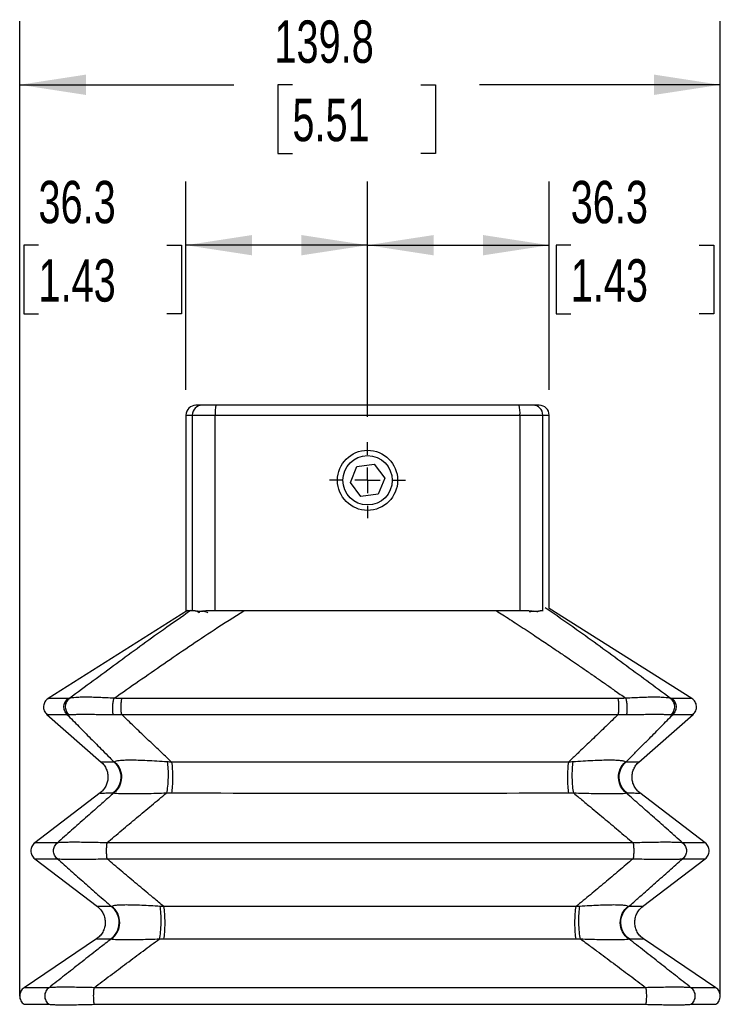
# Model space of a CAD drawing. Header units: millimetres. Extents: x 0 to 1118, y 0 to 864.
# Tile 16 of 21: x 690 to 830, y 474 to 670. Entities that reach past the tile are written whole.
import ezdxf

# ---------------------------------------------------------------- set-up
doc = ezdxf.new("R2010")
doc.units = ezdxf.units.MM
doc.header["$LTSCALE"] = 4
doc.layers.add('DIMENSIONS', color=140, linetype='Continuous', lineweight=25)
doc.styles.add('SLDTEXTSTYLE0', font='TXT', dxfattribs={"width": 0.7})
doc.dimstyles.new('SLDDIMSTYLE1', dxfattribs={"dimtxt": 8.632031, "dimasz": 13.208, "dimexe": 0, "dimexo": 0.0625, "dimgap": 2.158008, "dimtad": 0, "dimtih": 1, "dimtoh": 1, "dimdec": 1, "dimrnd": 1e-09, "dimzin": 12, "dimdsep": 46, "dimtxsty": 'SLDTEXTSTYLE0', "dimsah": 1, "dimcen": 0.09, "dimadec": 0, "dimazin": 3, "dimtfac": 1, "dimtdec": 1, "dimtofl": 0, "dimtmove": 0, "dimatfit": 3, "dimfxl": 0, "dimfrac": 2, "dimtolj": 1, "dimtzin": 12, "dimarcsym": 0})

# ---------------------------------------------------------------- blocks, each defined once
blk = doc.blocks.new('_D_7')
at = {"layer": 'DIMENSIONS'}
for p, q in [((690.33, 480.52), (690.33, 670.16)), ((830.18, 480.52), (830.18, 670.16)), ((690.33, 657.46), (733.07, 657.46)), ((744.77, 657.46), (741.87, 657.46)), ((741.87, 657.46), (741.87, 643.74)), ((770.42, 657.46), (773.32, 657.46)), ((773.32, 657.46), (773.32, 643.74)), ((830.18, 657.46), (782.12, 657.46)), ((741.87, 643.74), (744.77, 643.74)), ((773.32, 643.74), (770.42, 643.74))]:
    blk.add_line(p, q, dxfattribs=at)
for points in [[(690.33, 657.46), (703.54, 655.43), (703.54, 659.49)], [(830.18, 657.46), (816.97, 659.49), (816.97, 655.43)]]:
    blk.add_solid(points, dxfattribs=at)
at = {"layer": 'DIMENSIONS', "char_height": 8.467, "attachment_point": 1, "style": 'SLDTEXTSTYLE0'}
for s, insert in [('139.8', (741.18, 670.31)), ('5.51', (744.77, 654.66))]:
    blk.add_mtext(s, dxfattribs=dict(at, insert=insert))
blk = doc.blocks.new('_D_8')
at = {"layer": 'DIMENSIONS'}
for p, q in [((723.52, 596.54), (723.52, 638.12)), ((759.77, 591.14), (759.77, 638.12)), ((694.08, 625.42), (691.18, 625.42)), ((691.18, 625.42), (691.18, 611.7)), ((719.73, 625.42), (722.63, 625.42)), ((722.63, 625.42), (722.63, 611.7)), ((759.77, 625.42), (723.52, 625.42)), ((691.18, 611.7), (694.08, 611.7)), ((722.63, 611.7), (719.73, 611.7))]:
    blk.add_line(p, q, dxfattribs=at)
for points in [[(723.52, 625.42), (736.73, 623.39), (736.73, 627.45)], [(759.77, 625.42), (746.56, 627.45), (746.56, 623.39)]]:
    blk.add_solid(points, dxfattribs=at)
at = {"layer": 'DIMENSIONS', "char_height": 8.467, "attachment_point": 1, "style": 'SLDTEXTSTYLE0'}
for s, insert in [('36.3', (694.08, 638.27)), ('1.43', (694.08, 622.62))]:
    blk.add_mtext(s, dxfattribs=dict(at, insert=insert))
blk = doc.blocks.new('_D_9')
at = {"layer": 'DIMENSIONS'}
for p, q in [((759.77, 591.14), (759.77, 638.12)), ((796.02, 596.54), (796.02, 638.12)), ((759.77, 625.42), (796.02, 625.42)), ((800.32, 625.42), (797.42, 625.42)), ((797.42, 625.42), (797.42, 611.7)), ((825.97, 625.42), (828.87, 625.42)), ((828.87, 625.42), (828.87, 611.7)), ((797.42, 611.7), (800.32, 611.7)), ((828.87, 611.7), (825.97, 611.7))]:
    blk.add_line(p, q, dxfattribs=at)
for points in [[(759.77, 625.42), (772.98, 623.39), (772.98, 627.45)], [(796.02, 625.42), (782.81, 627.45), (782.81, 623.39)]]:
    blk.add_solid(points, dxfattribs=at)
at = {"layer": 'DIMENSIONS', "char_height": 8.467, "attachment_point": 1, "style": 'SLDTEXTSTYLE0'}
for s, insert in [('36.3', (800.32, 638.27)), ('1.43', (800.32, 622.62))]:
    blk.add_mtext(s, dxfattribs=dict(at, insert=insert))
blk = doc.blocks.new('SW_CENTERMARKSYMBOL_5')
at = {"layer": 'DIMENSIONS', "color": 0}
for p, q in [((0, 5.08), (0, 7.593)), ((0, 0), (0, 2.54)), ((-5.08, 0), (-7.593, 0)), ((0, 0), (-2.54, 0)), ((0, 0), (0, -2.54)), ((0, 0), (2.54, 0)), ((5.08, 0), (7.593, 0)), ((0, -5.08), (0, -7.593))]:
    blk.add_line(p, q, dxfattribs=at)

msp = doc.modelspace()

# ---------------------------------------------------------------- linework, layer by layer
for p, q in [((726.78, 593.46), (725.52, 593.46)), ((729.52, 593.46), (726.78, 593.46)), ((790.02, 593.46), (729.52, 593.46)), ((792.76, 593.46), (790.02, 593.46)), ((794.02, 593.46), (792.76, 593.46)), ((723.52, 591.46), (723.52, 552.46)), ((723.52, 591.46), (724.79, 591.46)), ((724.79, 591.46), (724.79, 552.46)), ((724.79, 591.46), (729.36, 591.46)), ((729.36, 552.46), (729.36, 591.46)), ((729.36, 591.46), (790.19, 591.46)), ((790.19, 591.46), (790.19, 552.46)), ((790.19, 591.46), (794.75, 591.46)), ((794.75, 552.46), (794.75, 591.46)), ((794.75, 591.46), (796.02, 591.46)), ((796.02, 552.83), (796.02, 591.46)), ((756.34, 578.01), (757.66, 581.21)), ((757.66, 581.21), (761.09, 581.66)), ((761.09, 581.66), (763.2, 578.92)), ((763.2, 578.92), (761.88, 575.72)), ((758.45, 575.26), (756.34, 578.01)), ((761.88, 575.72), (758.45, 575.26)), ((824.5, 534.89), (796.02, 552.83)), ((723.86, 552.43), (696.02, 534.89)), ((723.52, 552.46), (723.86, 552.43)), ((723.52, 552.46), (724.79, 552.46)), ((729.36, 552.46), (790.19, 552.46)), ((792.76, 552.32), (792.02, 552.12)), ((793.56, 552.16), (793.78, 552.32)), ((794.75, 552.46), (794.82, 552.46)), ((695.75, 531.71), (706.62, 522.16)), ((813.9, 522.16), (824.76, 531.71)), ((706.41, 516.03), (693.34, 506.05)), ((827.17, 506.05), (814.1, 516.03)), ((693.34, 502.87), (705.86, 493.32)), ((814.65, 493.32), (827.17, 502.87)), ((705.67, 486.87), (691.21, 477.12)), ((829.3, 477.12), (814.85, 486.87))]:
    msp.add_line(p, q)
for radius in [6, 4.93]:
    msp.add_circle((759.77, 578.46), radius)
for centre, radius, start, end in [((725.52, 591.46), 2, 90, 180), ((726.79, 591.47), 2, 90.1, 180.0996), ((735.48, 591.96), 6.15, 165.8391, 184.6343), ((784.06, 591.96), 6.15, 355.3657, 14.1609), ((792.75, 591.47), 2, 359.9004, 89.9), ((794.02, 591.46), 2, 0, 90), ((720.67, 568.07), 52.05, 268.8652, 269.9605), ((811.55, 517.26), 1.25, 262.6404, 269.3377), ((719.15, 542.36), 55.5, 269.0614, 269.9637)]:
    msp.add_arc(centre, radius, start, end)
for points, knots in [([(820.2, 534.92), (817.08, 537.23), (810.83, 541.86), (802.54, 547.92), (797.33, 551.55), (795.25, 553.01)], [0, 0, 0, 0, 0.37374, 0.749468, 1, 1, 1, 1]), ([(724.46, 552.44), (722.64, 551.17), (717.7, 547.73), (709.68, 541.85), (703.43, 537.23), (700.31, 534.92)], [0, 0, 0, 0, 0.225341, 0.613698, 1, 1, 1, 1]), ([(709.17, 534.92), (712.47, 537.23), (719.08, 541.85), (727.72, 547.72), (733.09, 551.15), (735.06, 552.4)], [0, 0, 0, 0, 0.387148, 0.776356, 1, 1, 1, 1]), ([(724.79, 552.46), (724.8, 552.46), (724.81, 552.46), (724.83, 552.46), (724.86, 552.46), (724.88, 552.46), (724.92, 552.46), (724.99, 552.46), (725.11, 552.45), (725.25, 552.44), (725.41, 552.41), (725.58, 552.38), (725.71, 552.34), (725.77, 552.32)], [0, 0, 0, 0, 0.0724589, 0.1343711, 0.1857359, 0.226553, 0.256822, 0.3996339, 0.5113833, 0.6449442, 0.7632189, 0.8870054, 1, 1, 1, 1]), ([(726.78, 552.32), (726.74, 552.31), (726.65, 552.29), (726.53, 552.26), (726.41, 552.25), (726.29, 552.24), (726.18, 552.24), (726.07, 552.25), (725.97, 552.26), (725.86, 552.29), (725.8, 552.31), (725.77, 552.32)], [0, 0, 0, 0, 0.113974, 0.225802, 0.336095, 0.445468, 0.554534, 0.663907, 0.7742, 0.886027, 1, 1, 1, 1]), ([(725.77, 552.32), (725.89, 552.26), (726.03, 552.19), (726.16, 552.03), (726.16, 552.02)], [0, 0, 0, 0, 0.935945, 1, 1, 1, 1]), ([(726.78, 552.32), (726.82, 552.33), (726.91, 552.35), (727.05, 552.38), (727.2, 552.4), (727.37, 552.42), (727.55, 552.43), (727.75, 552.44), (727.95, 552.45), (728.19, 552.46), (728.5, 552.46), (728.89, 552.46), (729.19, 552.46), (729.36, 552.46)], [0, 0, 0, 0, 0.056972, 0.117861, 0.182729, 0.251625, 0.32459, 0.40166, 0.482865, 0.564173, 0.677468, 0.822746, 1, 1, 1, 1]), ([(727.89, 552.01), (727.86, 552.02), (727.51, 552.19), (727.13, 552.26), (726.78, 552.32)], [0, 0, 0, 0, 0.0975617, 1, 1, 1, 1]), ([(785.47, 552.43), (785.9, 552.15), (787.29, 551.27), (789.74, 549.67), (792.62, 547.78), (795.48, 545.86), (797.58, 544.45), (799.22, 543.34), (800.44, 542.5), (801.65, 541.67), (802.77, 540.91), (803.54, 540.37), (804.22, 539.9), (804.95, 539.4), (805.95, 538.7), (807.38, 537.7), (809.23, 536.41), (810.59, 535.45), (811.34, 534.92)], [0, 0, 0, 0, 0.049333, 0.158171, 0.280106, 0.379953, 0.488629, 0.523208, 0.569436, 0.630558, 0.664769, 0.698967, 0.721389, 0.744234, 0.783538, 0.839282, 0.911444, 1, 1, 1, 1]), ([(790.19, 552.46), (790.25, 552.46), (790.38, 552.46), (790.55, 552.46), (790.69, 552.46), (790.8, 552.46), (791, 552.46), (791.25, 552.46), (791.59, 552.45), (791.91, 552.44), (792.22, 552.41), (792.5, 552.38), (792.68, 552.34), (792.76, 552.32)], [0, 0, 0, 0, 0.072459, 0.134371, 0.185736, 0.226553, 0.256822, 0.399634, 0.511383, 0.644944, 0.763219, 0.887005, 1, 1, 1, 1]), ([(793.78, 552.32), (793.74, 552.31), (793.68, 552.29), (793.57, 552.26), (793.47, 552.25), (793.36, 552.24), (793.25, 552.24), (793.13, 552.25), (793.01, 552.26), (792.89, 552.29), (792.8, 552.31), (792.76, 552.32)], [0, 0, 0, 0, 0.113974, 0.225802, 0.336096, 0.445469, 0.554535, 0.663907, 0.774201, 0.886028, 1, 1, 1, 1]), ([(793.78, 552.32), (793.81, 552.33), (793.87, 552.35), (793.96, 552.38), (794.06, 552.4), (794.16, 552.42), (794.25, 552.43), (794.34, 552.44), (794.43, 552.45), (794.52, 552.46), (794.61, 552.46), (794.7, 552.46), (794.73, 552.46), (794.75, 552.46)], [0, 0, 0, 0, 0.056972, 0.117861, 0.182729, 0.251624, 0.32459, 0.40166, 0.482865, 0.564173, 0.677468, 0.822746, 1, 1, 1, 1]), ([(700.31, 534.92), (700.06, 534.75), (699.84, 534.52), (699.53, 533.98), (699.44, 533.67), (699.41, 533.04), (699.47, 532.72), (699.72, 532.15), (699.91, 531.89), (700.15, 531.69)], [0, 0, 0, 0, 0.25, 0.25, 0.5, 0.5, 0.75, 0.75, 1, 1, 1, 1]), ([(709.17, 534.92), (708.13, 534.99), (707.1, 535.04), (705.65, 535.09), (705.19, 535.11), (704.3, 535.13), (703.88, 535.13), (703.1, 535.13), (702.73, 535.13), (702.08, 535.11), (701.78, 535.09), (700.99, 535.04), (700.59, 534.99), (700.31, 534.92)], [0, 0, 0, 0, 0.25, 0.25, 0.375, 0.375, 0.5, 0.5, 0.625, 0.625, 0.75, 0.75, 1, 1, 1, 1]), ([(709.01, 531.69), (708.96, 531.89), (708.93, 532.15), (708.89, 532.72), (708.89, 533.04), (708.92, 533.67), (708.96, 533.98), (709.05, 534.52), (709.1, 534.75), (709.17, 534.92)], [0, 0, 0, 0, 0.25, 0.25, 0.5, 0.5, 0.75, 0.75, 1, 1, 1, 1]), ([(820.2, 534.92), (819.93, 534.99), (819.53, 535.04), (818.74, 535.09), (818.44, 535.11), (817.79, 535.13), (817.42, 535.13), (816.64, 535.13), (816.22, 535.13), (815.33, 535.11), (814.87, 535.09), (813.42, 535.04), (812.39, 534.99), (811.34, 534.92)], [0, 0, 0, 0, 0.25, 0.25, 0.375, 0.375, 0.5, 0.5, 0.625, 0.625, 0.75, 0.75, 1, 1, 1, 1]), ([(811.5, 531.69), (811.55, 531.89), (811.59, 532.15), (811.62, 532.72), (811.62, 533.04), (811.59, 533.67), (811.56, 533.98), (811.47, 534.52), (811.41, 534.75), (811.34, 534.92)], [0, 0, 0, 0, 0.25, 0.25, 0.5, 0.5, 0.75, 0.75, 1, 1, 1, 1]), ([(820.36, 531.69), (820.6, 531.89), (820.79, 532.15), (821.04, 532.72), (821.1, 533.04), (821.07, 533.67), (820.98, 533.98), (820.68, 534.52), (820.46, 534.75), (820.2, 534.92)], [0, 0, 0, 0, 0.25, 0.25, 0.5, 0.5, 0.75, 0.75, 1, 1, 1, 1]), ([(696.02, 534.89), (695.9, 534.8), (695.65, 534.62), (695.36, 534.24), (695.17, 533.82), (695.08, 533.36), (695.09, 532.89), (695.22, 532.44), (695.44, 532.03), (695.66, 531.81), (695.77, 531.7)], [0, 0, 0, 0, 0.125002, 0.250003, 0.375002, 0.500002, 0.625, 0.75, 0.874998, 1, 1, 1, 1]), ([(700.01, 534.89), (699.75, 534.73), (699.54, 534.5), (699.22, 533.97), (699.13, 533.67), (699.08, 533.05), (699.13, 532.74), (699.36, 532.17), (699.54, 531.91), (699.77, 531.71)], [0, 0, 0, 0, 0.25, 0.25, 0.5, 0.5, 0.75, 0.75, 1, 1, 1, 1]), ([(710.69, 531.71), (710.65, 531.91), (710.62, 532.17), (710.58, 532.74), (710.57, 533.05), (710.58, 533.67), (710.6, 533.97), (710.65, 534.5), (710.68, 534.73), (710.73, 534.89)], [0, 0, 0, 0, 0.25, 0.25, 0.5, 0.5, 0.75, 0.75, 1, 1, 1, 1]), ([(809.79, 534.89), (793.49, 534.89), (776.88, 534.89), (751.95, 534.89), (743.64, 534.89), (727.1, 534.89), (718.87, 534.89), (710.73, 534.89)], [0, 0, 0, 0, 0.5, 0.5, 0.75, 0.75, 1, 1, 1, 1]), ([(809.83, 531.71), (809.87, 531.91), (809.9, 532.17), (809.93, 532.74), (809.94, 533.05), (809.93, 533.67), (809.92, 533.97), (809.87, 534.5), (809.83, 534.73), (809.79, 534.89)], [0, 0, 0, 0, 0.25, 0.25, 0.5, 0.5, 0.75, 0.75, 1, 1, 1, 1]), ([(820.74, 531.71), (820.97, 531.91), (821.15, 532.17), (821.38, 532.74), (821.43, 533.05), (821.39, 533.67), (821.29, 533.97), (820.98, 534.5), (820.76, 534.73), (820.5, 534.89)], [0, 0, 0, 0, 0.25, 0.25, 0.5, 0.5, 0.75, 0.75, 1, 1, 1, 1]), ([(824.41, 534.89), (824.43, 534.89), (824.47, 534.89), (823.84, 534.89), (822.59, 534.89), (821.2, 534.89), (820.5, 534.89)], [0, 0, 0, 0, 0.143112, 0.429305, 0.715028, 1, 1, 1, 1]), ([(824.75, 531.7), (824.86, 531.81), (825.07, 532.03), (825.3, 532.44), (825.42, 532.89), (825.44, 533.36), (825.35, 533.82), (825.15, 534.24), (824.87, 534.62), (824.62, 534.8), (824.49, 534.89)], [0, 0, 0, 0, 0.125002, 0.25, 0.375, 0.499998, 0.624998, 0.749997, 0.874998, 1, 1, 1, 1]), ([(695.85, 531.7), (695.83, 531.7), (695.79, 531.7), (696.43, 531.7), (697.67, 531.7), (699.07, 531.7), (699.77, 531.71)], [0, 0, 0, 0, 0.143288, 0.429426, 0.71509, 1, 1, 1, 1]), ([(699.77, 531.71), (700.56, 530.9), (702.13, 529.3), (704.49, 526.92), (706.54, 524.84), (708.11, 523.26), (708.89, 522.46), (709.19, 522.16)], [0, 0, 0, 0, 0.251808, 0.499561, 0.749659, 0.904695, 1, 1, 1, 1]), ([(700.15, 531.69), (700.42, 531.7), (700.82, 531.71), (701.61, 531.72), (701.91, 531.73), (702.56, 531.73), (702.93, 531.73), (703.71, 531.73), (704.14, 531.73), (705.02, 531.73), (705.48, 531.72), (706.93, 531.71), (707.97, 531.7), (709.01, 531.69)], [0, 0, 0, 0, 0.25, 0.25, 0.375, 0.375, 0.5, 0.5, 0.625, 0.625, 0.75, 0.75, 1, 1, 1, 1]), ([(710.69, 531.71), (718.84, 531.7), (727.07, 531.7), (743.62, 531.7), (751.94, 531.7), (776.89, 531.7), (793.52, 531.7), (809.83, 531.71)], [0, 0, 0, 0, 0.25, 0.25, 0.5, 0.5, 1, 1, 1, 1]), ([(720.66, 522.16), (720.11, 522.69), (718.99, 523.75), (717.32, 525.33), (715.38, 527.19), (713.16, 529.31), (711.51, 530.91), (710.69, 531.71)], [0, 0, 0, 0, 0.166922, 0.333732, 0.500439, 0.750308, 1, 1, 1, 1]), ([(809.83, 531.71), (809, 530.9), (807.34, 529.3), (804.85, 526.91), (802.68, 524.84), (801.01, 523.26), (800.17, 522.46), (799.85, 522.16)], [0, 0, 0, 0, 0.251954, 0.499561, 0.74966, 0.904695, 1, 1, 1, 1]), ([(811.32, 522.16), (811.85, 522.69), (812.89, 523.75), (814.47, 525.33), (816.3, 527.19), (818.39, 529.31), (819.96, 530.91), (820.74, 531.71)], [0, 0, 0, 0, 0.166921, 0.333731, 0.500439, 0.750308, 1, 1, 1, 1]), ([(811.5, 531.69), (812.55, 531.7), (813.59, 531.71), (815.04, 531.72), (815.5, 531.73), (816.38, 531.73), (816.8, 531.73), (817.59, 531.73), (817.95, 531.73), (818.61, 531.73), (818.91, 531.72), (819.7, 531.71), (820.09, 531.7), (820.36, 531.69)], [0, 0, 0, 0, 0.25, 0.25, 0.375, 0.375, 0.5, 0.5, 0.625, 0.625, 0.75, 0.75, 1, 1, 1, 1]), ([(820.74, 531.71), (821.44, 531.7), (822.84, 531.7), (824.09, 531.7), (824.73, 531.7), (824.68, 531.7), (824.66, 531.7)], [0, 0, 0, 0, 0.2849087, 0.5705726, 0.8567096, 1, 1, 1, 1]), ([(706.59, 522.19), (706.8, 521.98), (707.22, 521.56), (707.65, 520.78), (707.91, 519.93), (707.98, 519.04), (707.85, 518.16), (707.53, 517.33), (707.04, 516.58), (706.6, 516.19), (706.38, 516)], [0, 0, 0, 0, 0.124999, 0.250006, 0.374997, 0.500007, 0.625001, 0.750002, 0.875003, 1, 1, 1, 1]), ([(709.19, 522.16), (708.59, 522.17), (707.38, 522.18), (706.62, 522.18), (706.68, 522.18), (706.69, 522.18)], [0, 0, 0, 0, 0.399435, 0.799701, 1, 1, 1, 1]), ([(709.19, 522.16), (709.62, 521.77), (709.97, 521.29), (710.43, 520.21), (710.54, 519.62), (710.5, 518.45), (710.35, 517.88), (709.82, 516.83), (709.44, 516.37), (708.98, 516.01)], [0, 0, 0, 0, 0.25, 0.25, 0.5, 0.5, 0.75, 0.75, 1, 1, 1, 1]), ([(709.26, 522.22), (709.71, 521.83), (710.07, 521.35), (710.54, 520.27), (710.66, 519.67), (710.63, 518.49), (710.49, 517.91), (709.97, 516.85), (709.59, 516.39), (709.13, 516.03)], [0, 0, 0, 0, 0.25, 0.25, 0.5, 0.5, 0.75, 0.75, 1, 1, 1, 1]), ([(719.78, 522.22), (719.09, 522.27), (718.4, 522.31), (717.05, 522.39), (716.39, 522.43), (715.14, 522.49), (714.55, 522.51), (713.43, 522.54), (712.9, 522.55), (711.95, 522.55), (711.53, 522.54), (710.8, 522.51), (710.48, 522.49), (709.7, 522.4), (709.4, 522.32), (709.26, 522.22)], [0, 0, 0, 0, 0.125, 0.125, 0.25, 0.25, 0.375, 0.375, 0.5, 0.5, 0.625, 0.625, 0.75, 0.75, 1, 1, 1, 1]), ([(719.78, 522.22), (719.84, 521.83), (719.89, 521.35), (719.95, 520.27), (719.95, 519.67), (719.93, 518.49), (719.89, 517.91), (719.79, 516.85), (719.72, 516.39), (719.64, 516.03)], [0, 0, 0, 0, 0.25, 0.25, 0.5, 0.5, 0.75, 0.75, 1, 1, 1, 1]), ([(720.66, 522.16), (720.72, 521.77), (720.77, 521.29), (720.83, 520.21), (720.84, 519.62), (720.84, 518.45), (720.82, 517.88), (720.75, 516.83), (720.7, 516.37), (720.64, 516.01)], [0, 0, 0, 0, 0.25, 0.25, 0.5, 0.5, 0.75, 0.75, 1, 1, 1, 1]), ([(799.85, 522.16), (786.77, 522.18), (773.51, 522.19), (747, 522.19), (733.75, 522.18), (720.66, 522.16)], [0, 0, 0, 0, 0.5, 0.5, 1, 1, 1, 1]), ([(799.85, 522.16), (799.79, 521.77), (799.75, 521.29), (799.69, 520.21), (799.67, 519.62), (799.68, 518.45), (799.7, 517.88), (799.77, 516.83), (799.82, 516.37), (799.88, 516.01)], [0, 0, 0, 0, 0.25, 0.25, 0.5, 0.5, 0.75, 0.75, 1, 1, 1, 1]), ([(800.73, 522.22), (800.67, 521.83), (800.62, 521.35), (800.57, 520.27), (800.56, 519.67), (800.59, 518.49), (800.62, 517.91), (800.72, 516.85), (800.79, 516.39), (800.87, 516.03)], [0, 0, 0, 0, 0.25, 0.25, 0.5, 0.5, 0.75, 0.75, 1, 1, 1, 1]), ([(811.25, 522.22), (811.18, 522.27), (811.07, 522.31), (810.75, 522.39), (810.54, 522.43), (810.02, 522.49), (809.71, 522.51), (808.97, 522.54), (808.54, 522.55), (807.59, 522.55), (807.07, 522.54), (805.95, 522.51), (805.35, 522.49), (803.48, 522.4), (802.12, 522.32), (800.73, 522.22)], [0, 0, 0, 0, 0.125, 0.125, 0.25, 0.25, 0.375, 0.375, 0.5, 0.5, 0.625, 0.625, 0.75, 0.75, 1, 1, 1, 1]), ([(811.39, 516.03), (810.93, 516.39), (810.55, 516.85), (810.03, 517.91), (809.88, 518.49), (809.85, 519.67), (809.97, 520.27), (810.45, 521.35), (810.81, 521.83), (811.25, 522.22)], [0, 0, 0, 0, 0.25, 0.25, 0.5, 0.5, 0.75, 0.75, 1, 1, 1, 1]), ([(811.53, 516.01), (811.07, 516.37), (810.7, 516.83), (810.17, 517.88), (810.02, 518.45), (809.98, 519.62), (810.09, 520.21), (810.54, 521.29), (810.89, 521.77), (811.32, 522.16)], [0, 0, 0, 0, 0.25, 0.25, 0.5, 0.5, 0.75, 0.75, 1, 1, 1, 1]), ([(813.82, 522.18), (813.84, 522.18), (813.9, 522.18), (813.14, 522.18), (811.93, 522.17), (811.32, 522.16)], [0, 0, 0, 0, 0.200259, 0.600541, 1, 1, 1, 1]), ([(814.14, 516), (813.92, 516.19), (813.47, 516.58), (812.98, 517.33), (812.66, 518.16), (812.53, 519.04), (812.6, 519.93), (812.86, 520.78), (813.3, 521.56), (813.72, 521.98), (813.92, 522.19)], [0, 0, 0, 0, 0.1249971, 0.2499975, 0.3749991, 0.4999924, 0.6250024, 0.7499942, 0.8750006, 1, 1, 1, 1]), ([(709.13, 516.03), (708.77, 515.71), (707.83, 514.88), (705.95, 513.23), (703.49, 511.05), (700.67, 508.56), (698.79, 506.89), (697.85, 506.05)], [0, 0, 0, 0, 0.095822, 0.250385, 0.500495, 0.75055, 1, 1, 1, 1]), ([(706.38, 516), (706.43, 516), (706.55, 516), (707.42, 516.01), (708.46, 516.01), (708.98, 516.01)], [0, 0, 0, 0, 0.333748, 0.667194, 1, 1, 1, 1]), ([(707.74, 506.05), (708.73, 506.89), (710.7, 508.56), (713.67, 511.05), (716.65, 513.55), (718.64, 515.2), (719.64, 516.03)], [0, 0, 0, 0, 0.249658, 0.499505, 0.749618, 1, 1, 1, 1]), ([(709.13, 516.03), (709.26, 515.98), (709.56, 515.95), (710.34, 515.91), (710.65, 515.9), (711.38, 515.88), (711.81, 515.88), (712.75, 515.88), (713.28, 515.88), (714.4, 515.9), (714.99, 515.91), (716.25, 515.93), (716.91, 515.95), (718.26, 515.98), (718.95, 516), (719.64, 516.03)], [0, 0, 0, 0, 0.25, 0.25, 0.375, 0.375, 0.5, 0.5, 0.625, 0.625, 0.75, 0.75, 0.875, 0.875, 1, 1, 1, 1]), ([(720.64, 516.01), (733.73, 516.01), (746.99, 516), (773.52, 516), (786.78, 516.01), (799.88, 516.01)], [0, 0, 0, 0, 0.5, 0.5, 1, 1, 1, 1]), ([(800.87, 516.03), (801.25, 515.71), (802.25, 514.88), (804.25, 513.23), (806.85, 511.05), (809.82, 508.56), (811.79, 506.89), (812.77, 506.05)], [0, 0, 0, 0, 0.095822, 0.250385, 0.500495, 0.75051, 1, 1, 1, 1]), ([(800.87, 516.03), (802.26, 515.98), (803.62, 515.95), (805.5, 515.91), (806.1, 515.9), (807.22, 515.88), (807.74, 515.88), (808.69, 515.88), (809.11, 515.88), (809.85, 515.9), (810.17, 515.91), (810.69, 515.93), (810.9, 515.95), (811.21, 515.98), (811.32, 516), (811.39, 516.03)], [0, 0, 0, 0, 0.25, 0.25, 0.375, 0.375, 0.5, 0.5, 0.625, 0.625, 0.75, 0.75, 0.875, 0.875, 1, 1, 1, 1]), ([(822.66, 506.05), (821.72, 506.89), (819.84, 508.56), (817.02, 511.05), (814.2, 513.55), (812.33, 515.2), (811.39, 516.03)], [0, 0, 0, 0, 0.249658, 0.499505, 0.749618, 1, 1, 1, 1]), ([(811.53, 516.01), (812.06, 516.01), (813.11, 516.01), (813.89, 516), (814.24, 516), (814.14, 516), (814.14, 516)], [0, 0, 0, 0, 0.332778, 0.666192, 0.999931, 1, 1, 1, 1]), ([(693.34, 506.05), (693.22, 505.95), (692.99, 505.75), (692.75, 505.36), (692.59, 504.92), (692.54, 504.46), (692.59, 504), (692.75, 503.57), (692.99, 503.18), (693.22, 502.97), (693.34, 502.87)], [0, 0, 0, 0, 0.125002, 0.250003, 0.375002, 0.500002, 0.625, 0.75, 0.874998, 1, 1, 1, 1]), ([(697.85, 502.87), (697.61, 503.06), (697.42, 503.3), (697.15, 503.85), (697.08, 504.16), (697.08, 504.77), (697.15, 505.07), (697.42, 505.62), (697.61, 505.87), (697.85, 506.05)], [0, 0, 0, 0, 0.25, 0.25, 0.5, 0.5, 0.75, 0.75, 1, 1, 1, 1]), ([(707.74, 506.05), (706.55, 506.08), (705.37, 506.11), (703.72, 506.14), (703.18, 506.15), (702.17, 506.16), (701.69, 506.16), (700.8, 506.16), (700.39, 506.16), (699.66, 506.15), (699.34, 506.14), (698.5, 506.11), (698.1, 506.08), (697.85, 506.05)], [0, 0, 0, 0, 0.25, 0.25, 0.375, 0.375, 0.5, 0.5, 0.625, 0.625, 0.75, 0.75, 1, 1, 1, 1]), ([(707.74, 506.05), (707.7, 505.87), (707.67, 505.62), (707.62, 505.07), (707.61, 504.77), (707.61, 504.16), (707.62, 503.85), (707.67, 503.3), (707.7, 503.06), (707.74, 502.87)], [0, 0, 0, 0, 0.25, 0.25, 0.5, 0.5, 0.75, 0.75, 1, 1, 1, 1]), ([(812.77, 506.05), (804.15, 506.05), (795.43, 506.05), (777.89, 506.05), (769.07, 506.05), (751.44, 506.05), (742.62, 506.05), (725.09, 506.05), (716.37, 506.05), (707.74, 506.05)], [0, 0, 0, 0, 0.25, 0.25, 0.5, 0.5, 0.75, 0.75, 1, 1, 1, 1]), ([(822.66, 506.05), (822.54, 506.07), (822.38, 506.08), (821.98, 506.11), (821.74, 506.12), (821.19, 506.14), (820.87, 506.15), (820.14, 506.16), (819.74, 506.16), (818.85, 506.16), (818.36, 506.16), (817.35, 506.15), (816.82, 506.14), (815.71, 506.12), (815.14, 506.11), (813.96, 506.08), (813.37, 506.07), (812.77, 506.05)], [0, 0, 0, 0, 0.125, 0.125, 0.25, 0.25, 0.375, 0.375, 0.5, 0.5, 0.625, 0.625, 0.75, 0.75, 0.875, 0.875, 1, 1, 1, 1]), ([(812.77, 506.05), (812.81, 505.87), (812.85, 505.62), (812.89, 505.07), (812.91, 504.77), (812.91, 504.16), (812.89, 503.85), (812.85, 503.3), (812.81, 503.06), (812.77, 502.87)], [0, 0, 0, 0, 0.25, 0.25, 0.5, 0.5, 0.75, 0.75, 1, 1, 1, 1]), ([(822.66, 506.05), (822.9, 505.87), (823.1, 505.62), (823.37, 505.07), (823.44, 504.77), (823.44, 504.16), (823.37, 503.85), (823.1, 503.3), (822.9, 503.06), (822.66, 502.87)], [0, 0, 0, 0, 0.25, 0.25, 0.5, 0.5, 0.75, 0.75, 1, 1, 1, 1]), ([(827.08, 506.05), (827.1, 506.05), (827.15, 506.05), (826.43, 506.05), (825.03, 506.05), (823.45, 506.05), (822.66, 506.05)], [0, 0, 0, 0, 0.1433314, 0.4295277, 0.7151905, 1, 1, 1, 1]), ([(827.17, 502.87), (827.29, 502.97), (827.52, 503.18), (827.77, 503.57), (827.93, 504), (827.98, 504.46), (827.93, 504.92), (827.77, 505.36), (827.52, 505.75), (827.29, 505.95), (827.17, 506.05)], [0, 0, 0, 0, 0.1250015, 0.2500001, 0.3750002, 0.4999979, 0.6249978, 0.7499971, 0.874998, 1, 1, 1, 1]), ([(693.43, 502.87), (693.42, 502.87), (693.36, 502.87), (694.08, 502.87), (695.49, 502.87), (697.07, 502.87), (697.85, 502.87)], [0, 0, 0, 0, 0.143332, 0.429528, 0.715191, 1, 1, 1, 1]), ([(697.85, 502.87), (698.75, 502.07), (700.55, 500.47), (703.25, 498.08), (705.95, 495.7), (707.75, 494.11), (708.65, 493.32)], [0, 0, 0, 0, 0.24968, 0.499539, 0.749644, 1, 1, 1, 1]), ([(697.85, 502.87), (698.1, 502.84), (698.5, 502.81), (699.34, 502.79), (699.66, 502.78), (700.39, 502.77), (700.8, 502.77), (701.69, 502.77), (702.17, 502.77), (703.18, 502.78), (703.72, 502.79), (705.37, 502.81), (706.55, 502.84), (707.74, 502.87)], [0, 0, 0, 0, 0.25, 0.25, 0.375, 0.375, 0.5, 0.5, 0.625, 0.625, 0.75, 0.75, 1, 1, 1, 1]), ([(707.74, 502.87), (716.37, 502.87), (725.09, 502.87), (742.62, 502.87), (751.44, 502.87), (769.07, 502.87), (777.89, 502.87), (795.43, 502.87), (804.15, 502.87), (812.77, 502.87)], [0, 0, 0, 0, 0.25, 0.25, 0.5, 0.5, 0.75, 0.75, 1, 1, 1, 1]), ([(719.13, 493.32), (718.77, 493.62), (717.81, 494.41), (715.9, 496), (713.41, 498.08), (710.57, 500.47), (708.68, 502.07), (707.74, 502.87)], [0, 0, 0, 0, 0.095732, 0.250358, 0.500461, 0.750557, 1, 1, 1, 1]), ([(812.77, 502.87), (811.83, 502.07), (809.94, 500.47), (807.1, 498.08), (804.25, 495.7), (802.34, 494.11), (801.38, 493.32)], [0, 0, 0, 0, 0.24968, 0.499539, 0.749644, 1, 1, 1, 1]), ([(811.87, 493.32), (812.21, 493.62), (813.11, 494.41), (814.91, 496), (817.26, 498.08), (819.96, 500.47), (821.76, 502.07), (822.66, 502.87)], [0, 0, 0, 0, 0.095732, 0.250358, 0.500461, 0.750557, 1, 1, 1, 1]), ([(812.77, 502.87), (813.37, 502.86), (813.96, 502.84), (815.14, 502.82), (815.71, 502.8), (816.82, 502.79), (817.35, 502.78), (818.36, 502.77), (818.85, 502.77), (819.74, 502.77), (820.14, 502.77), (820.87, 502.78), (821.19, 502.79), (821.74, 502.8), (821.98, 502.82), (822.38, 502.84), (822.54, 502.86), (822.66, 502.87)], [0, 0, 0, 0, 0.125, 0.125, 0.25, 0.25, 0.375, 0.375, 0.5, 0.5, 0.625, 0.625, 0.75, 0.75, 0.875, 0.875, 1, 1, 1, 1]), ([(822.66, 502.87), (823.45, 502.87), (825.03, 502.87), (826.43, 502.87), (827.15, 502.87), (827.1, 502.87), (827.08, 502.87)], [0, 0, 0, 0, 0.2848095, 0.5704723, 0.8566686, 1, 1, 1, 1]), ([(718.36, 493.37), (717.08, 493.45), (715.83, 493.52), (714.11, 493.59), (713.56, 493.61), (712.53, 493.63), (712.05, 493.64), (711.18, 493.64), (710.79, 493.63), (710.12, 493.61), (709.83, 493.59), (709.35, 493.54), (709.16, 493.51), (708.87, 493.44), (708.77, 493.41), (708.71, 493.37)], [0, 0, 0, 0, 0.25, 0.25, 0.375, 0.375, 0.5, 0.5, 0.625, 0.625, 0.75, 0.75, 0.875, 0.875, 1, 1, 1, 1]), ([(811.8, 493.37), (811.68, 493.45), (811.4, 493.52), (810.69, 493.59), (810.41, 493.61), (809.74, 493.63), (809.35, 493.64), (808.48, 493.64), (808, 493.63), (806.97, 493.61), (806.43, 493.59), (805.27, 493.54), (804.67, 493.51), (803.43, 493.44), (802.8, 493.41), (802.16, 493.37)], [0, 0, 0, 0, 0.25, 0.25, 0.375, 0.375, 0.5, 0.5, 0.625, 0.625, 0.75, 0.75, 0.875, 0.875, 1, 1, 1, 1]), ([(705.83, 493.34), (706.07, 493.13), (706.54, 492.72), (707.04, 491.9), (707.35, 491), (707.44, 490.05), (707.3, 489.1), (706.94, 488.22), (706.39, 487.43), (705.89, 487.04), (705.64, 486.85)], [0, 0, 0, 0, 0.124999, 0.249999, 0.374997, 0.499997, 0.624996, 0.749997, 0.874999, 1, 1, 1, 1]), ([(708.65, 493.32), (708.09, 493.32), (706.96, 493.33), (706.02, 493.34), (705.89, 493.34), (705.83, 493.34)], [0, 0, 0, 0, 0.332761, 0.666219, 1, 1, 1, 1]), ([(708.46, 486.86), (708.97, 487.22), (709.4, 487.69), (710, 488.79), (710.16, 489.42), (710.2, 490.67), (710.07, 491.3), (709.54, 492.43), (709.14, 492.94), (708.65, 493.32)], [0, 0, 0, 0, 0.25, 0.25, 0.5, 0.5, 0.75, 0.75, 1, 1, 1, 1]), ([(708.59, 486.87), (709.11, 487.23), (709.54, 487.71), (710.13, 488.82), (710.29, 489.45), (710.31, 490.71), (710.17, 491.35), (709.62, 492.48), (709.21, 492.99), (708.71, 493.37)], [0, 0, 0, 0, 0.25, 0.25, 0.5, 0.5, 0.75, 0.75, 1, 1, 1, 1]), ([(718.24, 486.87), (718.33, 487.23), (718.4, 487.71), (718.52, 488.82), (718.55, 489.45), (718.57, 490.71), (718.56, 491.35), (718.49, 492.48), (718.43, 492.99), (718.36, 493.37)], [0, 0, 0, 0, 0.25, 0.25, 0.5, 0.5, 0.75, 0.75, 1, 1, 1, 1]), ([(719.11, 486.86), (719.18, 487.22), (719.24, 487.69), (719.32, 488.79), (719.34, 489.42), (719.35, 490.67), (719.33, 491.3), (719.26, 492.43), (719.2, 492.94), (719.13, 493.32)], [0, 0, 0, 0, 0.25, 0.25, 0.5, 0.5, 0.75, 0.75, 1, 1, 1, 1]), ([(801.38, 493.32), (787.8, 493.34), (774.03, 493.34), (746.48, 493.34), (732.71, 493.34), (719.13, 493.32)], [0, 0, 0, 0, 0.5, 0.5, 1, 1, 1, 1]), ([(801.4, 486.86), (801.33, 487.22), (801.28, 487.69), (801.19, 488.79), (801.17, 489.42), (801.17, 490.67), (801.19, 491.3), (801.26, 492.43), (801.31, 492.94), (801.38, 493.32)], [0, 0, 0, 0, 0.25, 0.25, 0.5, 0.5, 0.75, 0.75, 1, 1, 1, 1]), ([(802.28, 486.87), (802.19, 487.23), (802.11, 487.71), (802, 488.82), (801.96, 489.45), (801.94, 490.71), (801.95, 491.35), (802.02, 492.48), (802.08, 492.99), (802.16, 493.37)], [0, 0, 0, 0, 0.25, 0.25, 0.5, 0.5, 0.75, 0.75, 1, 1, 1, 1]), ([(811.92, 486.87), (811.41, 487.23), (810.98, 487.71), (810.39, 488.82), (810.23, 489.45), (810.2, 490.71), (810.34, 491.35), (810.89, 492.48), (811.3, 492.99), (811.8, 493.37)], [0, 0, 0, 0, 0.25, 0.25, 0.5, 0.5, 0.75, 0.75, 1, 1, 1, 1]), ([(812.05, 486.86), (811.54, 487.22), (811.11, 487.69), (810.52, 488.79), (810.35, 489.42), (810.31, 490.67), (810.44, 491.3), (810.98, 492.43), (811.37, 492.94), (811.87, 493.32)], [0, 0, 0, 0, 0.25, 0.25, 0.5, 0.5, 0.75, 0.75, 1, 1, 1, 1]), ([(814.69, 493.34), (814.62, 493.34), (814.5, 493.34), (813.55, 493.33), (812.43, 493.32), (811.87, 493.32)], [0, 0, 0, 0, 0.333781, 0.667239, 1, 1, 1, 1]), ([(814.88, 486.85), (814.63, 487.04), (814.13, 487.43), (813.58, 488.22), (813.22, 489.1), (813.08, 490.05), (813.16, 491), (813.47, 491.9), (813.97, 492.72), (814.45, 493.13), (814.69, 493.34)], [0, 0, 0, 0, 0.125001, 0.250003, 0.375004, 0.500003, 0.625003, 0.750001, 0.875001, 1, 1, 1, 1]), ([(708.59, 486.87), (708.2, 486.56), (707.17, 485.75), (705.1, 484.13), (702.4, 482.01), (699.29, 479.57), (697.22, 477.94), (696.19, 477.12)], [0, 0, 0, 0, 0.095923, 0.250384, 0.500494, 0.750535, 1, 1, 1, 1]), ([(705.19, 477.12), (706.27, 477.94), (708.43, 479.57), (711.68, 482.01), (714.95, 484.45), (717.14, 486.06), (718.24, 486.87)], [0, 0, 0, 0, 0.249663, 0.499506, 0.749619, 1, 1, 1, 1]), ([(705.64, 486.85), (705.7, 486.85), (705.83, 486.85), (706.77, 486.85), (707.9, 486.86), (708.46, 486.86)], [0, 0, 0, 0, 0.3337864, 0.6672422, 1, 1, 1, 1]), ([(708.59, 486.87), (708.65, 486.85), (708.75, 486.83), (709.04, 486.8), (709.23, 486.78), (709.71, 486.76), (709.99, 486.75), (710.67, 486.74), (711.06, 486.73), (711.93, 486.73), (712.41, 486.74), (713.43, 486.75), (713.98, 486.76), (715.71, 486.79), (716.96, 486.83), (718.24, 486.87)], [0, 0, 0, 0, 0.125, 0.125, 0.25, 0.25, 0.375, 0.375, 0.5, 0.5, 0.625, 0.625, 0.75, 0.75, 1, 1, 1, 1]), ([(719.11, 486.86), (732.7, 486.85), (746.48, 486.85), (774.04, 486.85), (787.82, 486.85), (801.4, 486.86)], [0, 0, 0, 0, 0.5, 0.5, 1, 1, 1, 1]), ([(802.28, 486.87), (802.7, 486.56), (803.79, 485.75), (805.98, 484.13), (808.83, 482.01), (812.09, 479.57), (814.25, 477.94), (815.33, 477.12)], [0, 0, 0, 0, 0.095923, 0.250384, 0.500494, 0.7506, 1, 1, 1, 1]), ([(802.28, 486.87), (802.92, 486.85), (803.55, 486.83), (804.79, 486.8), (805.4, 486.78), (806.55, 486.76), (807.1, 486.75), (808.13, 486.74), (808.61, 486.73), (809.48, 486.73), (809.86, 486.74), (810.53, 486.75), (810.82, 486.76), (811.53, 486.79), (811.8, 486.83), (811.92, 486.87)], [0, 0, 0, 0, 0.125, 0.125, 0.25, 0.25, 0.375, 0.375, 0.5, 0.5, 0.625, 0.625, 0.75, 0.75, 1, 1, 1, 1]), ([(824.32, 477.12), (823.29, 477.94), (821.22, 479.57), (818.12, 482.01), (815.02, 484.45), (812.95, 486.06), (811.92, 486.87)], [0, 0, 0, 0, 0.249663, 0.499506, 0.749619, 1, 1, 1, 1]), ([(812.05, 486.86), (812.62, 486.86), (813.74, 486.85), (814.69, 486.85), (814.81, 486.85), (814.88, 486.85)], [0, 0, 0, 0, 0.332758, 0.666214, 1, 1, 1, 1]), ([(691.22, 477.12), (691.09, 477.02), (690.83, 476.82), (690.55, 476.41), (690.37, 475.95), (690.31, 475.46), (690.37, 474.97), (690.55, 474.52), (690.83, 474.11), (691.09, 473.91), (691.22, 473.8)], [0, 0, 0, 0, 0.125002, 0.250003, 0.375001, 0.500001, 0.624999, 0.749998, 0.874999, 1, 1, 1, 1]), ([(696.19, 477.12), (695.42, 477.12), (693.88, 477.12), (692.37, 477.12), (691.39, 477.12), (691.28, 477.12), (691.22, 477.12)], [0, 0, 0, 0, 0.249887, 0.500056, 0.750228, 1, 1, 1, 1]), ([(696.19, 477.12), (695.92, 476.94), (695.7, 476.69), (695.4, 476.11), (695.32, 475.79), (695.32, 475.14), (695.4, 474.81), (695.7, 474.24), (695.92, 473.99), (696.19, 473.8)], [0, 0, 0, 0, 0.25, 0.25, 0.5, 0.5, 0.75, 0.75, 1, 1, 1, 1]), ([(705.19, 477.12), (704.11, 477.15), (703.04, 477.17), (701.54, 477.19), (701.06, 477.2), (700.14, 477.21), (699.7, 477.21), (698.89, 477.21), (698.52, 477.21), (697.86, 477.2), (697.57, 477.19), (696.79, 477.17), (696.43, 477.15), (696.19, 477.12)], [0, 0, 0, 0, 0.25, 0.25, 0.375, 0.375, 0.5, 0.5, 0.625, 0.625, 0.75, 0.75, 1, 1, 1, 1]), ([(705.19, 477.12), (705.14, 476.94), (705.1, 476.69), (705.04, 476.11), (705.03, 475.79), (705.03, 475.14), (705.04, 474.81), (705.1, 474.24), (705.14, 473.99), (705.19, 473.8)], [0, 0, 0, 0, 0.25, 0.25, 0.5, 0.5, 0.75, 0.75, 1, 1, 1, 1]), ([(815.33, 477.12), (806.26, 477.12), (797.1, 477.12), (783.3, 477.12), (778.7, 477.12), (769.47, 477.12), (764.86, 477.12), (755.64, 477.12), (751.03, 477.12), (741.81, 477.12), (737.21, 477.12), (723.41, 477.12), (714.25, 477.12), (705.19, 477.12)], [0, 0, 0, 0, 0.25, 0.25, 0.375, 0.375, 0.5, 0.5, 0.625, 0.625, 0.75, 0.75, 1, 1, 1, 1]), ([(824.32, 477.12), (824.09, 477.15), (823.72, 477.17), (822.96, 477.19), (822.67, 477.2), (822.01, 477.21), (821.64, 477.21), (820.83, 477.21), (820.39, 477.21), (819.47, 477.2), (818.99, 477.19), (817.49, 477.17), (816.41, 477.15), (815.33, 477.12)], [0, 0, 0, 0, 0.25, 0.25, 0.375, 0.375, 0.5, 0.5, 0.625, 0.625, 0.75, 0.75, 1, 1, 1, 1]), ([(815.33, 473.8), (815.38, 473.99), (815.42, 474.24), (815.47, 474.81), (815.49, 475.14), (815.49, 475.79), (815.47, 476.11), (815.42, 476.69), (815.38, 476.94), (815.33, 477.12)], [0, 0, 0, 0, 0.25, 0.25, 0.5, 0.5, 0.75, 0.75, 1, 1, 1, 1]), ([(824.32, 473.8), (824.59, 473.99), (824.81, 474.24), (825.11, 474.81), (825.19, 475.14), (825.19, 475.79), (825.11, 476.11), (824.81, 476.69), (824.59, 476.94), (824.32, 477.12)], [0, 0, 0, 0, 0.25, 0.25, 0.5, 0.5, 0.75, 0.75, 1, 1, 1, 1]), ([(829.3, 477.12), (829.3, 477.12), (829.4, 477.12), (829.04, 477.12), (828.16, 477.12), (826.62, 477.12), (825.09, 477.12), (824.32, 477.12)], [0, 0, 0, 0, 0.000022, 0.249883, 0.5000036, 0.7501256, 1, 1, 1, 1]), ([(829.3, 473.8), (829.43, 473.91), (829.68, 474.11), (829.96, 474.52), (830.14, 474.97), (830.2, 475.46), (830.14, 475.95), (829.96, 476.41), (829.68, 476.82), (829.43, 477.02), (829.3, 477.12)], [0, 0, 0, 0, 0.125001, 0.250002, 0.375001, 0.499999, 0.624999, 0.749997, 0.874998, 1, 1, 1, 1]), ([(691.22, 473.8), (691.28, 473.8), (691.39, 473.8), (692.37, 473.8), (693.88, 473.8), (695.42, 473.8), (696.19, 473.8)], [0, 0, 0, 0, 0.249772, 0.499944, 0.750113, 1, 1, 1, 1]), ([(696.19, 473.8), (696.43, 473.78), (696.79, 473.75), (697.57, 473.73), (697.86, 473.72), (698.52, 473.72), (698.89, 473.71), (699.7, 473.71), (700.14, 473.72), (701.06, 473.72), (701.54, 473.73), (703.04, 473.75), (704.11, 473.78), (705.19, 473.8)], [0, 0, 0, 0, 0.25, 0.25, 0.375, 0.375, 0.5, 0.5, 0.625, 0.625, 0.75, 0.75, 1, 1, 1, 1]), ([(705.19, 473.8), (714.25, 473.8), (723.41, 473.8), (737.21, 473.8), (741.81, 473.8), (751.03, 473.8), (755.64, 473.8), (764.86, 473.8), (769.47, 473.8), (778.7, 473.8), (783.3, 473.8), (797.1, 473.8), (806.26, 473.8), (815.33, 473.8)], [0, 0, 0, 0, 0.25, 0.25, 0.375, 0.375, 0.5, 0.5, 0.625, 0.625, 0.75, 0.75, 1, 1, 1, 1]), ([(815.33, 473.8), (816.41, 473.78), (817.49, 473.75), (818.99, 473.73), (819.47, 473.72), (820.39, 473.72), (820.83, 473.71), (821.64, 473.71), (822.01, 473.72), (822.67, 473.72), (822.96, 473.73), (823.72, 473.75), (824.09, 473.78), (824.32, 473.8)], [0, 0, 0, 0, 0.25, 0.25, 0.375, 0.375, 0.5, 0.5, 0.625, 0.625, 0.75, 0.75, 1, 1, 1, 1]), ([(824.32, 473.8), (825.09, 473.8), (826.62, 473.8), (828.16, 473.8), (829.04, 473.8), (829.4, 473.8), (829.3, 473.8), (829.3, 473.8)], [0, 0, 0, 0, 0.2498744, 0.4999964, 0.750117, 0.999978, 1, 1, 1, 1])]:
    msp.add_open_spline(points, degree=3, knots=knots)
for points in [[(700.31, 534.92), (700.2, 534.9), (700.09, 534.89), (700.01, 534.89)], [(710.73, 534.89), (710.2, 534.89), (709.68, 534.9), (709.17, 534.92)], [(811.34, 534.92), (810.83, 534.9), (810.31, 534.89), (809.79, 534.89)], [(820.5, 534.89), (820.42, 534.89), (820.32, 534.9), (820.2, 534.92)], [(700.01, 534.89), (698.5, 534.89), (696.32, 534.89), (695.89, 534.89), (696.1, 534.89)], [(699.77, 531.71), (699.88, 531.69), (700.01, 531.69), (700.15, 531.69)], [(709.01, 531.69), (709.56, 531.69), (710.12, 531.69), (710.69, 531.71)], [(809.83, 531.71), (810.39, 531.69), (810.95, 531.69), (811.5, 531.69)], [(820.36, 531.69), (820.51, 531.69), (820.64, 531.69), (820.74, 531.71)], [(709.26, 522.22), (709.24, 522.2), (709.21, 522.18), (709.19, 522.16)], [(720.66, 522.16), (720.37, 522.18), (720.07, 522.2), (719.78, 522.22)], [(800.73, 522.22), (800.44, 522.2), (800.15, 522.18), (799.85, 522.16)], [(811.32, 522.16), (811.3, 522.18), (811.28, 522.2), (811.25, 522.22)], [(708.98, 516.01), (709.03, 516.02), (709.07, 516.02), (709.13, 516.03)], [(799.88, 516.01), (800.21, 516.02), (800.54, 516.02), (800.87, 516.03)], [(697.85, 506.05), (696.15, 506.05), (693.68, 506.05), (693.19, 506.05), (693.43, 506.05)], [(708.71, 493.37), (708.69, 493.35), (708.67, 493.33), (708.65, 493.32)], [(719.13, 493.32), (718.87, 493.33), (718.61, 493.35), (718.36, 493.37)], [(802.16, 493.37), (801.9, 493.35), (801.64, 493.33), (801.38, 493.32)], [(811.87, 493.32), (811.85, 493.33), (811.83, 493.35), (811.8, 493.37)], [(708.46, 486.86), (708.5, 486.86), (708.55, 486.86), (708.59, 486.87)], [(801.4, 486.86), (801.7, 486.86), (801.99, 486.86), (802.28, 486.87)], [(811.92, 486.87), (811.97, 486.86), (812.01, 486.86), (812.05, 486.86)]]:
    msp.add_open_spline(points, degree=3)
at = {"layer": 'DIMENSIONS'}
for p, q in [((690.33, 475.44), (690.33, 484.5)), ((830.18, 475.44), (830.18, 485.33))]:
    msp.add_line(p, q, dxfattribs=at)

# ---------------------------------------------------------------- block references
msp.add_blockref('SW_CENTERMARKSYMBOL_5', (759.77, 578.46), dxfattribs=at)

# ---------------------------------------------------------------- dimensions: what is measured, and where the dimension line sits
dim = msp.add_linear_dim(base=(830.1801, 657.4626), p1=(690.334, 475.4427), p2=(830.1801, 475.4427), angle=360, dimstyle='SLDDIMSTYLE1', dxfattribs=at)
dim.commit()
dim.dimension.update_dxf_attribs({"geometry": '_D_7', "text_midpoint": (757.5958, 657.4626), "dimtype": 160})
for base, p2, picture, middle in [((723.5207791, 625.42108263), (723.5207791, 591.46254619), '_D_8', (706.90600029, 625.42108263)), ((796.0207791, 625.42108263), (796.0207791, 591.46254619), '_D_9', (813.14598578, 625.42108263))]:
    dim = msp.add_linear_dim(base=base, p1=(759.7707791, 586.05554619), p2=p2, dimstyle='SLDDIMSTYLE1', dxfattribs=at)
    dim.commit()
    dim.dimension.update_dxf_attribs({"geometry": picture, "text_midpoint": middle, "dimtype": 160})

doc.saveas('drawing.dxf')
